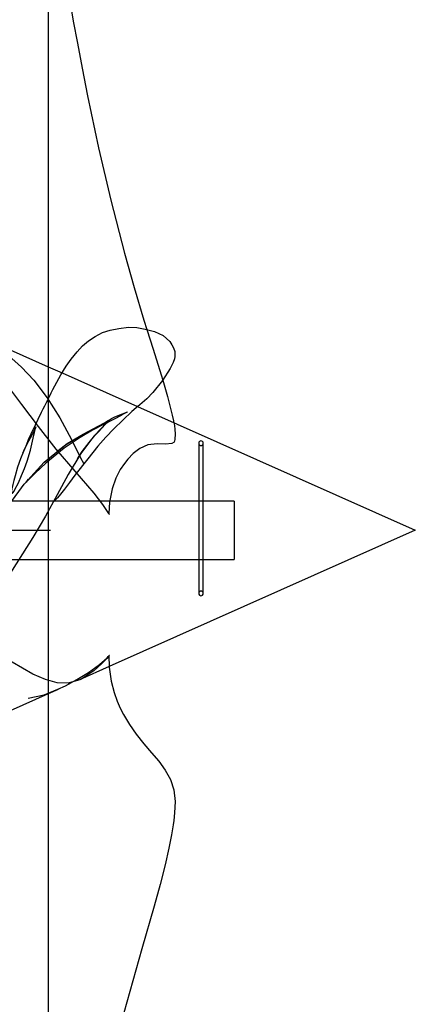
# Model space of a CAD drawing. Extents: x -181 to 162, y 84 to 272.
# Tile 52 of 85: x 0.22 to 3.63, y 143.47 to 151.94. Entities that reach past the tile are written whole.
import ezdxf

# ---------------------------------------------------------------- set-up
doc = ezdxf.new("R2010")
doc.units = 0
doc.header["$LTSCALE"] = 1.5
doc.header["$MEASUREMENT"] = 0
doc.linetypes.add('CENTER', pattern=[2, 1.25, -0.25, 0.25, -0.25])
doc.linetypes.add('SLDHIDDEN0', pattern=[1.905, 1.27, -0.635])
doc.layers.get('0').update_dxf_attribs({"linetype": 'CONTINUOUS'})
doc.layers.get('DEFPOINTS').update_dxf_attribs({"linetype": 'CONTINUOUS'})
for name, color, linetype in [('DIM', 1, 'CONTINUOUS'), ('DUCT', 30, 'CONTINUOUS'), ('HULL', 7, 'CONTINUOUS'), ('TAIL', 140, 'CONTINUOUS')]:
    doc.layers.add(name, color=color, linetype=linetype)
doc.styles.add('ENGR', font='Romans', dxfattribs={"oblique": 15})
doc.dimstyles.get("Standard").update_dxf_attribs({"dimtxt": 0.18, "dimasz": 0.18, "dimexe": 0.18, "dimexo": 0.0625, "dimgap": 0.09, "dimtad": 0, "dimtih": 1, "dimtoh": 1, "dimdec": 4, "dimzin": 0, "dimtxsty": 'STANDARD', "dimcen": 0.09, "dimazin": 3, "dimtfac": 1, "dimtdec": 4, "dimtofl": 0, "dimtmove": 0, "dimatfit": 3, "dimtolj": 1, "dimtzin": 0})

# ---------------------------------------------------------------- blocks, each defined once
blk = doc.blocks.new('*D12')
at = {"color": 0, "linetype": 'BYBLOCK'}
blk.add_line((-57.8859, 144.3801), (-51.4618, 142.0419), dxfattribs=at)
for start, end in [(4.12445, 8.2489), (331.7511, 335.87555)]:
    blk.add_arc((-66.578, 147.5438), 15.0063, start, end, dxfattribs=at)
for points in [[(-51.4307, 148.6295), (-51.7905, 148.6166), (-51.5717, 147.5438)], [(-53.0492, 141.478), (-52.7155, 141.3428), (-52.4767, 142.4113)]]:
    blk.add_solid(points, dxfattribs=at)
at = {"layer": 'DEFPOINTS', "color": 0, "linetype": 'BYBLOCK'}
for p in [(-100.5781, 147.5438), (-66.578, 147.5438), (0.4895, 147.5438), (-58.5906, 144.6366), (-51.9762, 144.0831)]:
    blk.add_point(p, dxfattribs=at)
at = {"color": 0, "linetype": 'BYBLOCK', "insert": (-51.7997, 144.9379), "char_height": 0.9, "attachment_point": 5, "style": 'ENGR'}
blk.add_mtext('\\A1;20°', dxfattribs=at)

msp = doc.modelspace()

# ---------------------------------------------------------------- linework, layer by layer
at = {"layer": 'DUCT', "linetype": 'CONTINUOUS'}
for p, q in [((0.4681, 155.10375), (0.4681, 139.98377)), ((0.4681, 148.95116), (0.58763, 148.89794)), ((1.2387, 148.60806), (3.62917, 147.54376)), ((3.62917, 147.54376), (0.99479, 146.37086)), ((0.55355, 146.1744), (0.4681, 146.13636))]:
    msp.add_line(p, q, dxfattribs=at)
at = {"layer": 'DUCT', "linetype": 'SLDHIDDEN0'}
for p, q in [((-0.29566, 149.2912), (0.4681, 148.95116)), ((0.58763, 148.89794), (1.2387, 148.60806)), ((0.99479, 146.37086), (0.73929, 146.2571)), ((0.4681, 146.13636), (-1.4244, 145.29376))]:
    msp.add_line(p, q, dxfattribs=at)
at = {"layer": 'DUCT', "linetype": 'CONTINUOUS', "flags": 128}
for points in [[(0.4681, 153.05806), (0.48651, 152.97143), (0.53447, 152.73056), (0.57655, 152.51091), (0.60887, 152.33817), (0.63211, 152.21185), (0.64828, 152.12269), (0.66549, 152.02805), (0.68495, 151.92236), (0.72042, 151.73414), (0.76169, 151.51976), (0.80852, 151.28079), (0.90283, 150.83437), (1.00736, 150.38359), (1.12554, 149.92889), (1.20962, 149.63342), (1.29333, 149.35241), (1.31909, 149.27058)], [(0.46414, 148.65985), (0.46412, 148.6598), (0.46421, 148.65999), (0.46429, 148.66016), (0.46434, 148.66027), (0.4644, 148.66039), (0.46446, 148.66052), (0.46453, 148.66067), (0.46469, 148.661), (0.46487, 148.66139), (0.46507, 148.66183), (0.46614, 148.66412), (0.46948, 148.67125), (0.48106, 148.69578), (0.49514, 148.7251), (0.50983, 148.75506), (0.5251, 148.7854), (0.57655, 148.88018), (0.624, 148.95626), (0.66607, 149.01525), (0.71756, 149.0789), (0.76469, 149.1291), (0.81536, 149.17238), (0.87193, 149.21114), (0.93514, 149.24388), (1.00319, 149.26659), (1.07727, 149.281), (1.16075, 149.29161), (1.23083, 149.28827), (1.30461, 149.27458), (1.38308, 149.2529), (1.45855, 149.22049), (1.51465, 149.16705), (1.53295, 149.14036), (1.54874, 149.11198), (1.55879, 149.08239), (1.55935, 149.03908), (1.55521, 149.01936), (1.54504, 148.9885), (1.51982, 148.93543), (1.45393, 148.83209), (1.36955, 148.72792), (1.31724, 148.67565), (1.27669, 148.64014), (1.2571, 148.62376), (1.22481, 148.59621), (1.18955, 148.56481), (1.1113, 148.49188), (1.03323, 148.41551), (0.96554, 148.34482), (0.8973, 148.26711), (0.81016, 148.15965), (0.69944, 148.01703), (0.65076, 147.95364), (0.60841, 147.89855), (0.57427, 147.85485), (0.54912, 147.82424), (0.53289, 147.80708), (0.52853, 147.80508)], [(1.45573, 148.83492), (1.49714, 148.69541), (1.5374, 148.53537), (1.54794, 148.48521), (1.55073, 148.46914)], [(0.46325, 148.66028), (0.46893, 148.6712), (0.47279, 148.67859)], [(0.55207, 146.17771), (0.61796, 146.20533), (0.71673, 146.25907), (0.81563, 146.32069), (0.91055, 146.38996), (0.9547, 146.42765), (0.97569, 146.44734), (0.98574, 146.45738), (0.98914, 146.46086), (0.99235, 146.4642), (0.99343, 146.46536), (0.99413, 146.46612), (0.99459, 146.46662), (0.99489, 146.46694), (0.99508, 146.46716), (0.99521, 146.46729), (0.9953, 146.46738), (0.99536, 146.46744), (0.99539, 146.46748), (0.99542, 146.46751), (0.99544, 146.46752), (0.99545, 146.46754), (0.99546, 146.46754), (0.99546, 146.46755), (0.99547, 146.46755), (0.99547, 146.46755), (0.99547, 146.46755), (0.99547, 146.46756), (0.99547, 146.46756), (0.99548, 146.46756), (0.99548, 146.46756), (0.99548, 146.46756), (0.99548, 146.46756)], [(0.99109, 146.4681), (0.99499, 146.36562), (1.01197, 146.24576), (1.03593, 146.14871), (1.06199, 146.07346), (1.08744, 146.01491), (1.11673, 145.95804), (1.16807, 145.87346), (1.22736, 145.78958), (1.29236, 145.70758), (1.3583, 145.63044), (1.42097, 145.55641), (1.47705, 145.48076), (1.52203, 145.39998), (1.55102, 145.31044), (1.56118, 145.20996), (1.55707, 145.1122), (1.54973, 145.04841), (1.54436, 145.01136), (1.52994, 144.92506), (1.50774, 144.8097), (1.47594, 144.66718), (1.43247, 144.49629), (1.38052, 144.30917), (1.27543, 143.94304), (1.17233, 143.57642), (1.09382, 143.30212)]]:
    msp.add_lwpolyline(points, dxfattribs=at)
at = {"layer": 'DUCT', "linetype": 'SLDHIDDEN0', "flags": 128}
for points in [[(-0.52831, 149.39462), (-0.53603, 149.39739), (-0.53239, 149.39496), (-0.52193, 149.38938), (-0.51025, 149.38359), (-0.49182, 149.37496), (-0.46554, 149.36326), (-0.42308, 149.34524), (-0.34417, 149.31222), (-0.27056, 149.27989), (-0.1292, 149.21037), (0.00317, 149.13316), (0.1258, 149.04614), (0.23922, 148.94713), (0.34491, 148.83447), (0.46046, 148.68356), (0.56806, 148.51246), (0.66812, 148.32374), (0.7442, 148.17256), (0.82503, 148.01708), (0.9105, 147.84974), (0.953, 147.76429), (0.96813, 147.73413), (0.97793, 147.71453), (0.98424, 147.70182), (0.98828, 147.6936), (0.99084, 147.68827), (0.99316, 147.68346), (0.99399, 147.68175), (0.99453, 147.68066), (0.99488, 147.67995), (0.9951, 147.67949), (0.99524, 147.6792), (0.99533, 147.67901), (0.99539, 147.67888), (0.99542, 147.6788), (0.99545, 147.67875), (0.99546, 147.67871), (0.99547, 147.67869), (0.99547, 147.67868), (0.99548, 147.67867), (0.99548, 147.67866), (0.99548, 147.67866), (0.99548, 147.67865), (0.99548, 147.67865), (0.99548, 147.67865), (0.99548, 147.67865)], [(0.99548, 147.67865), (0.99548, 147.67865), (0.99548, 147.67865), (0.99547, 147.67865), (0.99547, 147.67865), (0.99547, 147.67866), (0.99545, 147.67868), (0.99538, 147.67878), (0.99513, 147.67919), (0.99417, 147.68087), (0.99026, 147.68754), (0.97389, 147.71375), (0.93903, 147.76486), (0.86375, 147.86348), (0.70023, 148.05325), (0.53737, 148.24271), (0.38416, 148.43688), (0.24123, 148.62647), (0.11185, 148.79732), (-0.0153, 148.95362), (-0.14166, 149.09203), (-0.28395, 149.22419), (-0.4196, 149.32883), (-0.48142, 149.36888), (-0.52679, 149.39408)], [(1.31909, 149.27058), (1.37225, 149.10173), (1.44201, 148.88115), (1.45573, 148.83492)], [(0.25102, 148.20867), (0.2583, 148.22595), (0.26713, 148.24634), (0.27798, 148.27125), (0.28413, 148.28546), (0.28734, 148.29293), (0.29062, 148.30059), (0.29394, 148.30838), (0.29729, 148.31622), (0.30063, 148.32406), (0.31667, 148.3608), (0.32287, 148.37459), (0.32905, 148.38813), (0.34151, 148.415), (0.35907, 148.4521), (0.38208, 148.49965), (0.41254, 148.56099), (0.42604, 148.58768), (0.43978, 148.61464), (0.44608, 148.62694), (0.4519, 148.63828), (0.45718, 148.64854), (0.46184, 148.65756), (0.46325, 148.66028)], [(0.5533, 148.23133), (0.63304, 148.29029), (0.76858, 148.36987), (0.90002, 148.43933), (0.95262, 148.46848), (0.96948, 148.47831), (0.9804, 148.48482), (0.98398, 148.48696), (0.98769, 148.48917), (0.99154, 148.49145), (0.99553, 148.4938), (1.01357, 148.50398), (1.03697, 148.51579), (1.06997, 148.52997), (1.10867, 148.54511), (1.1369, 148.55657), (1.15015, 148.56206), (1.15083, 148.56221), (1.15041, 148.5618), (1.1489, 148.56083), (1.14629, 148.55927), (1.14258, 148.55713), (1.11523, 148.54181), (1.09095, 148.52852), (1.04354, 148.50334), (0.94574, 148.45334), (0.85064, 148.40397), (0.74325, 148.34242), (0.60642, 148.24944), (0.44879, 148.12148), (0.35769, 148.03626), (0.32614, 148.00447), (0.30315, 147.98067), (0.29469, 147.97187), (0.28817, 147.96518), (0.28353, 147.96061), (0.2807, 147.95815), (0.28055, 147.95875)], [(0.99548, 148.48507), (0.99548, 148.48507), (0.99548, 148.48507), (0.99548, 148.48507), (0.99548, 148.48506), (0.99547, 148.48504), (0.99541, 148.48498), (0.99516, 148.48476), (0.99412, 148.48389), (0.99001, 148.48033), (0.97324, 148.46578), (0.96474, 148.45826), (0.93086, 148.426), (0.86268, 148.35207), (0.74873, 148.20328), (0.64086, 148.02315), (0.54721, 147.84821), (0.44562, 147.66585), (0.33714, 147.4806), (0.15728, 147.20042), (0.05889, 147.0651), (-0.04609, 146.93459), (-0.15761, 146.8096), (-0.27513, 146.6903), (-0.39829, 146.57683), (-0.44744, 146.54302), (-0.47613, 146.53165), (-0.49917, 146.52885), (-0.51398, 146.53177), (-0.52546, 146.53995), (-0.53376, 146.55425), (-0.53607, 146.57144), (-0.5239, 146.63864), (-0.48626, 146.73753), (-0.43737, 146.83542), (-0.33091, 147.02505), (-0.21685, 147.21222), (-0.10143, 147.39641), (0.01841, 147.58693), (0.13935, 147.77042), (0.26328, 147.94076), (0.43334, 148.13074), (0.61796, 148.28018), (0.71673, 148.33898), (0.81563, 148.38974), (0.91055, 148.43748), (0.9547, 148.46119), (0.97569, 148.47299), (0.9833, 148.47451)], [(0.36302, 148.43481), (0.36302, 148.43481), (0.36302, 148.43481), (0.36302, 148.4348), (0.363, 148.43477), (0.36216, 148.43277), (0.36164, 148.43156), (0.36034, 148.42859), (0.35813, 148.42366), (0.35424, 148.41531), (0.35065, 148.40792), (0.34673, 148.40012), (0.31318, 148.33687), (0.28343, 148.27953), (0.25606, 148.22075), (0.23129, 148.15796), (0.20578, 148.08538), (0.18305, 148.01185), (0.17237, 147.97271), (0.16384, 147.93723), (0.15649, 147.89941), (0.15404, 147.88029), (0.15391, 147.87066), (0.15525, 147.86605), (0.15598, 147.86504), (0.15688, 147.86428), (0.15797, 147.86379), (0.15919, 147.86365), (0.16118, 147.86414), (0.16339, 147.86551), (0.17472, 147.88041), (0.1824, 147.89323), (0.21218, 147.95125), (0.23999, 148.01381), (0.26511, 148.0764), (0.28795, 148.13903), (0.31737, 148.23408), (0.34024, 148.33572), (0.36302, 148.43481)], [(0.72047, 148.15914), (0.76049, 148.22285), (0.82034, 148.29914), (0.87132, 148.35863), (0.90388, 148.39491), (0.92955, 148.42249), (0.94117, 148.43504), (0.95083, 148.44575), (0.96529, 148.46184), (0.97666, 148.47155), (0.98373, 148.47408)], [(1.55073, 148.46914), (1.55512, 148.44396), (1.55922, 148.41206), (1.56238, 148.37389), (1.55988, 148.32356), (1.55211, 148.30215), (1.53373, 148.29115), (1.47818, 148.28589), (1.40701, 148.28733), (1.32781, 148.27872), (1.25749, 148.24826), (1.2003, 148.20358), (1.15503, 148.15556), (1.1251, 148.11907), (1.08863, 148.06574), (1.05144, 147.99354), (1.01928, 147.90085), (0.99721, 147.78568), (0.99178, 147.68811)], [(0.28034, 147.95956), (0.28682, 147.96923), (0.29902, 147.98496)], [(0.52853, 147.80508), (0.52718, 147.80447), (0.53215, 147.81665), (0.54445, 147.84057)], [(0.99548, 146.46756), (0.99548, 146.46756), (0.99548, 146.46756), (0.99548, 146.46755), (0.99547, 146.46753), (0.99541, 146.46746), (0.99516, 146.46715), (0.99412, 146.4659), (0.99001, 146.46094), (0.97324, 146.44155), (0.96474, 146.43213), (0.93086, 146.39646), (0.86268, 146.33473), (0.74873, 146.26154), (0.64086, 146.22923), (0.54721, 146.23297), (0.44562, 146.25991), (0.33714, 146.30718), (0.15728, 146.41018), (0.05889, 146.47036), (-0.04609, 146.5331), (-0.15761, 146.59643), (-0.27513, 146.65901), (-0.39829, 146.71944), (-0.44744, 146.73279), (-0.47613, 146.73173), (-0.49917, 146.72408), (-0.51398, 146.71411), (-0.52546, 146.70012), (-0.53376, 146.68126), (-0.53607, 146.66233), (-0.5239, 146.59995), (-0.48626, 146.5219), (-0.43737, 146.45494), (-0.33091, 146.34362), (-0.21685, 146.25451), (-0.10143, 146.18466), (0.01841, 146.13071), (0.13935, 146.09949), (0.26328, 146.09381), (0.43334, 146.12793), (0.55207, 146.17771)]]:
    msp.add_lwpolyline(points, dxfattribs=at)
at = {"layer": 'HULL', "color": 1, "linetype": 'CENTER', "ltscale": 0.5}
msp.add_line((-100.57806, 147.54376), (0.48946, 147.54376), dxfattribs=at)
at = {"layer": 'TAIL', "linetype": 'CONTINUOUS'}
for p, q in [((1.76417, 148.29349), (1.76417, 147.00081)), ((1.80401, 147.00081), (1.80401, 148.29349)), ((1.76417, 147.79503), (-0.39798, 147.79503)), ((2.06981, 147.79503), (1.80401, 147.79503)), ((2.06981, 147.79503), (2.06981, 147.29249)), ((-0.39798, 147.29249), (1.76417, 147.29249)), ((1.80401, 147.29249), (2.06981, 147.29249))]:
    msp.add_line(p, q, dxfattribs=at)
at = {"layer": 'TAIL', "linetype": 'SLDHIDDEN0'}
for p, q in [((1.80401, 147.79503), (1.76417, 147.79503)), ((1.76417, 147.29249), (1.80401, 147.29249))]:
    msp.add_line(p, q, dxfattribs=at)
at = {"layer": 'TAIL', "linetype": 'CONTINUOUS'}
for centre, start, end in [((1.78409, 148.29349), 0, 180), ((1.78409, 147.00081), 180, 0)]:
    msp.add_arc(centre, 0.01992, start, end, dxfattribs=at)
at = {"layer": 'TAIL', "linetype": 'SLDHIDDEN0'}
for centre, start, end in [((1.78409, 148.29349), 180, 0), ((1.78409, 147.00081), 0, 180)]:
    msp.add_arc(centre, 0.01992, start, end, dxfattribs=at)

# ---------------------------------------------------------------- dimensions: what is measured, and where the dimension line sits
at = {"layer": 'DIM'}
dim = msp.add_angular_dim_2l(base=(-51.9762, 144.08306), line1=((-66.57802, 147.54376), (-58.59064, 144.63659)), line2=((-100.57806, 147.54376), (0.48946, 147.54376)), dimstyle='STANDARD', override={"dimscale": 6, "dimtxt": 0.15, "dimexo": 0.125, "dimdec": 0, "dimzin": 1, "dimtxsty": 'ENGR', "dimtdec": 0, "dimtzin": 1}, dxfattribs=at)
dim.commit()
dim.dimension.update_dxf_attribs({"geometry": '*D12', "text_midpoint": (-51.79969, 144.93794)})

doc.saveas('drawing.dxf')
